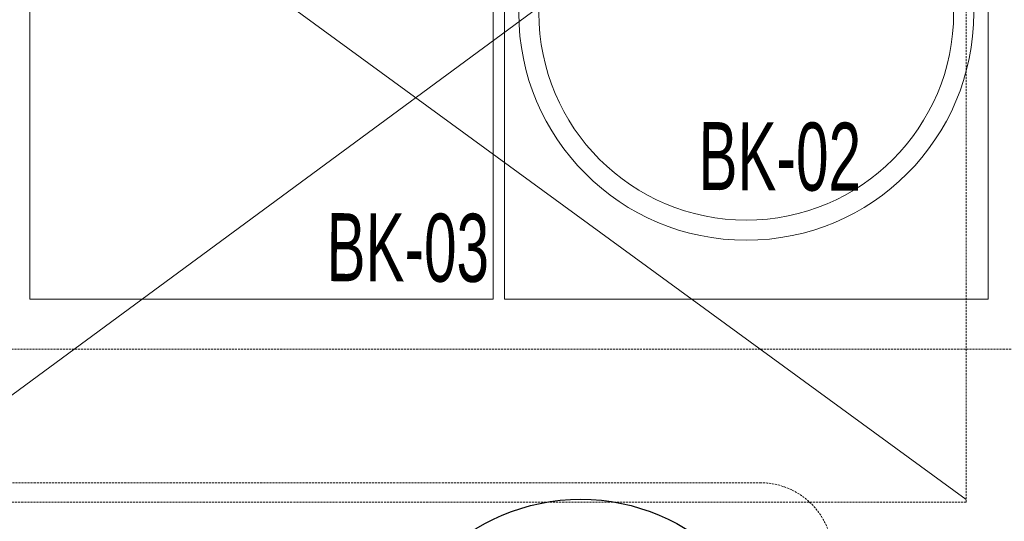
# Model space of a CAD drawing. Header units: millimetres. Extents: x -359 to 21654, y -24856 to 16255.
# Tile 15 of 31: x 8103 to 9325, y 1944 to 2567. Entities that reach past the tile are written whole.
import ezdxf
from ezdxf.enums import TextEntityAlignment as Align

# ---------------------------------------------------------------- set-up
doc = ezdxf.new("R2010")
doc.units = ezdxf.units.MM
doc.header["$MEASUREMENT"] = 0
doc.linetypes.add('FP XREF (2)$0$( Hidden )', pattern=[0.375, 0.25, -0.125])
doc.linetypes.add('HIDDENX2', pattern=[0.75, 0.5, -0.25])
doc.layers.get('0').update_dxf_attribs({"color": 1, "lineweight": 5, "true_color": 0xff0000})
doc.layers.add('ACMV-EQP-DX', color=30, linetype='Continuous', true_color=0xff7f00)
for name, color, linetype, lineweight, true_color in [('FP XREF (2)$0$A-EQUIP', 9, 'Continuous', 0, 0x808080), ('FP XREF (2)$0$CYAN', 9, 'Continuous', 0, 0x808080), ('FP XREF (2)$0$EQUIP.', 9, 'Continuous', 0, 0x808080), ('FP XREF (2)$0$Exhaut Hoods', 9, 'Continuous', 0, 0x808080), ('M-MEP-ELPR-CKT', 7, 'HIDDENX2', 20, 0x960000), ('M-MEP-ELPR-EQUIP', 6, 'Continuous', 20, 0xff00ff)]:
    doc.layers.add(name, color=color, linetype=linetype, lineweight=lineweight, true_color=true_color)
doc.layers.add('Legend', color=7, linetype='Continuous')
doc.styles.add('Arial Narrow', font='arialn.ttf')
doc.styles.add('FP XREF (2)$0$MtXpl_Arial_Narrow', font='arialn.ttf')
doc.styles.get("Standard").update_dxf_attribs({"font": 'romans.shx'})

# ---------------------------------------------------------------- blocks, each defined once
blk = doc.blocks.new('FP XREF (2)$0$A$C807b513b')
at = {"layer": 'FP XREF (2)$0$A-EQUIP', "color": 0, "lineweight": -2}
for p, q in [((1926, -1500), (1926, -750)), ((2501, -750), (2501, -1500)), ((2515.1, -1500), (2515.1, -750)), ((3115, -750), (3115, -1500)), ((2501, -1500), (1926, -1500)), ((3115, -1500), (2515.1, -1500))]:
    blk.add_line(p, q, dxfattribs=at)
for radius in [282.3, 257.3]:
    blk.add_circle((2815, -1144.6), radius, dxfattribs=at)
blk = doc.blocks.new('FP XREF (2)$0$A$Ce85b5983')
at = {"layer": 'FP XREF (2)$0$Exhaut Hoods', "linetype": 'FP XREF (2)$0$( Hidden )', "ltscale": 10}
blk.add_lwpolyline([(-9785, -10860), (-8420, -10860), (-8420, -11860), (-9785, -11860)], close=True, dxfattribs=at)
at = {"layer": 'FP XREF (2)$0$Exhaut Hoods'}
for points in [[(-8427.8, -10860), (-9785, -11860)], [(-9785, -10860), (-8420, -11856.4)]]:
    blk.add_lwpolyline(points, dxfattribs=at)
blk = doc.blocks.new('FP XREF (2)$0$A$Ca29a5755')
at = {"layer": 'FP XREF (2)$0$EQUIP.', "style": 'FP XREF (2)$0$MtXpl_Arial_Narrow', "width": 0.75}
for s, p in [('BK-02', (8945.6, 2355.4)), ('BK-03', (8484.1, 2242.4))]:
    blk.add_text(s, height=84.44, rotation=359.7249, dxfattribs=at).set_placement(p)
blk = doc.blocks.new('FP XREF (2)')
for name, p in [('FP XREF (2)$0$A$Ce85b5983', (17698, 13828)), ('FP XREF (2)$0$A$Ca29a5755', (0, 0))]:
    blk.add_blockref(name, p)
at = {"layer": 'FP XREF (2)$0$CYAN'}
blk.add_blockref('FP XREF (2)$0$A$C807b513b', (6190, 3720), dxfattribs=at)
blk = doc.blocks.new('SPN ISO')
at = {"color": 0}
blk.add_lwpolyline([(-100, 200), (100, 200), (100, 0), (-100, 0)], close=True, dxfattribs=at)
blk.add_lwpolyline([(100, 100), (200, 100), (200, 25)], dxfattribs=at)
blk.add_attdef('XXXA', text='', height=100, dxfattribs=at).set_placement((-350, 100), align=Align.MIDDLE_CENTER)
blk = doc.blocks.new('EQP TAG')
at = {"layer": 'Legend'}
blk.add_line((-250, 0), (250, 0), dxfattribs=at)
blk.add_circle((0, 0), 250, dxfattribs=at)
at = {"layer": 'Legend', "style": 'Arial Narrow'}
for tag, p in [('EQP_TAG', (0, 108.3)), ('CFM', (0, -108.3))]:
    blk.add_attdef(tag, text='', height=100, dxfattribs=at).set_placement(p, align=Align.MIDDLE_CENTER)

msp = doc.modelspace()

# ---------------------------------------------------------------- block references
msp.add_blockref('FP XREF (2)', (0, 0))

# ---------------------------------------------------------------- next in the draw order: linework, layer by layer
at = {"layer": 'M-MEP-ELPR-CKT', "ltscale": 5}
for points in [[(200, 11127.3), (65.1, 11127.3, 0.414214), (-24.9, 11037.3), (-24.9, 1623.3, 0.414214), (65.1, 1533.3), (272.5, 1533.3, -0.414214), (362.5, 1443.3), (362.5, 1289.8, -0.194191), (337.3, 1227.4), (300, 1188.7), (420.8, 1072.2, 0.194191), (483.3, 1047), (1942.4, 1047, -1), (2092.4, 1047), (4595.6, 1047, -0.198912), (4659.2, 1020.6), (4729.9, 949.9), (4774.3, 994.3, 0.198912), (4800.6, 1057.9), (4800.6, 2068, -0.414214), (4890.6, 2158), (10051, 2158)], [(6123.6, 1956.4, -0.235645), (6195.5, 1992.3), (6365.8, 1992.3, -1), (6515.8, 1992.3), (9022.2, 1992.3, -0.414214), (9112.2, 1902.3), (9112.2, 1870), (9605, 1870)]]:
    msp.add_lwpolyline(points, format="xyb", dxfattribs=at)

# ---------------------------------------------------------------- next in the draw order: block references
at = {"layer": 'ACMV-EQP-DX'}
msp.add_blockref('EQP TAG', (8799.6, 1721.7), dxfattribs=at).add_auto_attribs({'EQP_TAG': 'AWU2', 'CFM': '1800'})
at = {"layer": 'M-MEP-ELPR-EQUIP'}
ref = msp.add_blockref('SPN ISO', (9705, 1770), dxfattribs=at)
ref.add_attrib('XXXA', '16A', dxfattribs={"layer": '0', "color": 0, "height": 100}).set_placement((9337.1, 1872.7), align=Align.MIDDLE_CENTER)

doc.saveas('drawing.dxf')
